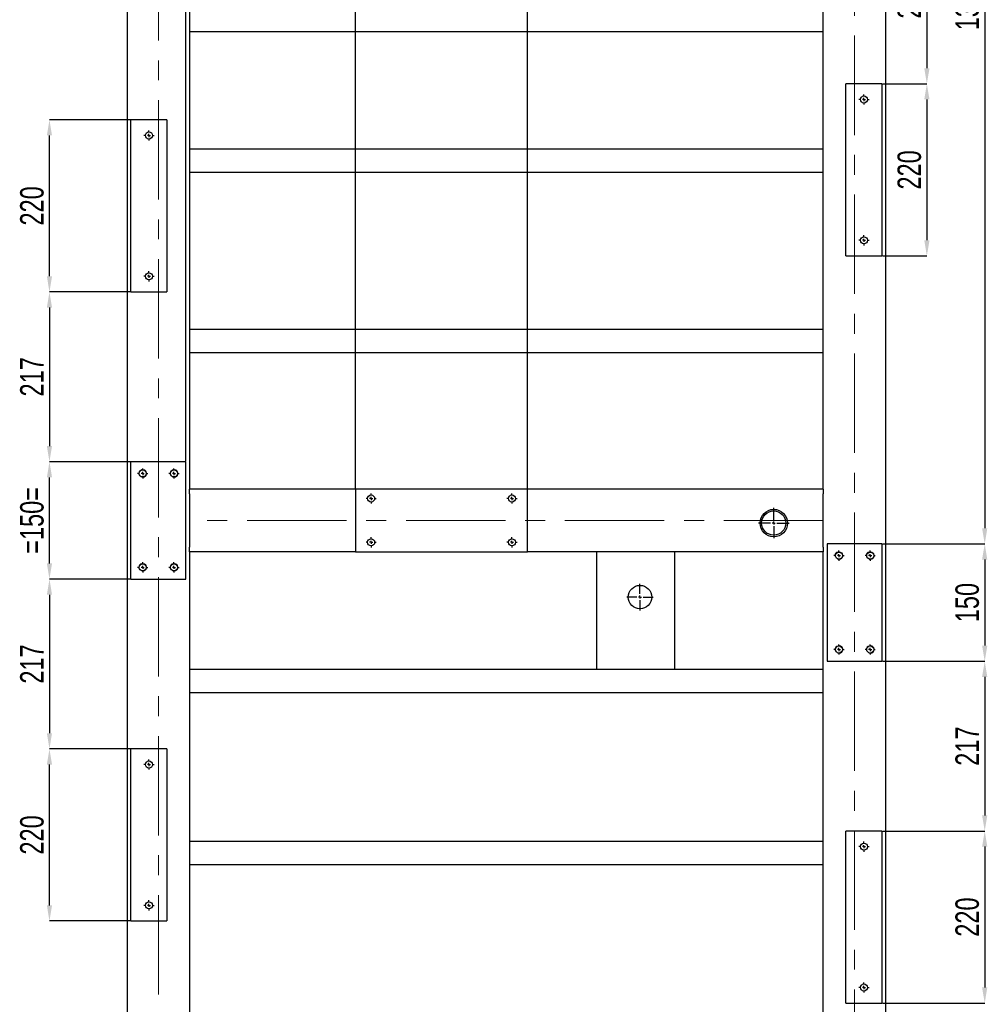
# Model space of a CAD drawing. Header units: millimetres. Extents: x 5 to 589, y 5 to 415.
# Tile 12 of 18: x 238 to 361, y 162 to 287. Entities that reach past the tile are written whole.
import ezdxf

# ---------------------------------------------------------------- set-up
doc = ezdxf.new("R2010")
doc.units = ezdxf.units.MM
doc.header["$PDSIZE"] = -1
doc.linetypes.add('CENTERX2', pattern=[20.32, 12.7, -2.54, 2.54, -2.54])
for name, color, linetype in [('COTES', 1, 'Continuous'), ('TRAIT-FINS', 9, 'Continuous'), ('TRAIT-MIXTES', 3, 'CENTERX2')]:
    doc.layers.add(name, color=color, linetype=linetype)
doc.layers.add('TRAIT-FORT', color=4, linetype='Continuous', lineweight=25)
doc.styles.add('SLDTEXTSTYLE0', font='TXT', dxfattribs={"width": 0.75})
doc.dimstyles.new('SLDDIMSTYLE2', dxfattribs={"dimtxt": 3, "dimasz": 2, "dimexe": 0, "dimexo": 0.0625, "dimgap": 0.75, "dimtad": 1, "dimdec": 0, "dimlfac": 10, "dimrnd": 1e-09, "dimzin": 12, "dimdsep": 46, "dimtxsty": 'SLDTEXTSTYLE0', "dimsah": 1, "dimcen": 0.09, "dimadec": 0, "dimazin": 3, "dimtfac": 1, "dimtdec": 0, "dimtofl": 0, "dimtmove": 0, "dimatfit": 3, "dimfxl": 1, "dimfrac": 2, "dimtolj": 1, "dimtzin": 12, "dimarcsym": 0})

# ---------------------------------------------------------------- blocks, each defined once
blk = doc.blocks.new('_D_96')
at = {"layer": 'COTES', "color": 0, "lineweight": -2, "transparency": 16777216}
for p, q in [((251.79, 230.93), (241.43, 230.93)), ((241.43, 217.93), (241.43, 228.93)), ((251.79, 215.93), (241.43, 215.93))]:
    blk.add_line(p, q, dxfattribs=at)
at = {"layer": 'COTES', "color": 0, "transparency": 16777216}
for points in [[(241.1, 228.93), (241.76, 228.93), (241.43, 230.93)], [(241.1, 217.93), (241.76, 217.93), (241.43, 215.93)]]:
    blk.add_solid(points, dxfattribs=at)
at = {"layer": 'Defpoints', "color": 0, "transparency": 16777216}
for p in [(241.43, 230.93), (251.85, 230.93), (251.85, 215.93)]:
    blk.add_point(p, dxfattribs=at)
at = {"layer": 'COTES', "color": 0, "transparency": 16777216, "insert": (237.68, 223.43), "char_height": 3, "attachment_point": 2, "rotation": 90, "style": 'SLDTEXTSTYLE0'}
blk.add_mtext('\\A1;=150=', dxfattribs=at)
blk = doc.blocks.new('_D_97')
at = {"layer": 'COTES', "color": 0, "lineweight": -2, "transparency": 16777216}
for p, q in [((347.92, 300.93), (353.59, 300.93)), ((353.59, 298.93), (353.59, 281.23)), ((347.92, 279.23), (353.59, 279.23))]:
    blk.add_line(p, q, dxfattribs=at)
at = {"layer": 'COTES', "color": 0, "transparency": 16777216}
for points in [[(353.26, 298.93), (353.93, 298.93), (353.59, 300.93)], [(353.26, 281.23), (353.93, 281.23), (353.59, 279.23)]]:
    blk.add_solid(points, dxfattribs=at)
at = {"layer": 'Defpoints', "color": 0, "transparency": 16777216}
for p in [(347.85, 300.93), (347.85, 279.23), (353.59, 279.23)]:
    blk.add_point(p, dxfattribs=at)
at = {"layer": 'COTES', "color": 0, "transparency": 16777216, "insert": (349.84, 290.08), "char_height": 3, "attachment_point": 2, "rotation": 90, "style": 'SLDTEXTSTYLE0'}
blk.add_mtext('\\A1;217', dxfattribs=at)
blk = doc.blocks.new('_D_98')
at = {"layer": 'COTES', "color": 0, "lineweight": -2, "transparency": 16777216}
for p, q in [((347.92, 279.23), (353.59, 279.23)), ((353.59, 277.23), (353.59, 259.23)), ((347.92, 257.23), (353.59, 257.23))]:
    blk.add_line(p, q, dxfattribs=at)
at = {"layer": 'COTES', "color": 0, "transparency": 16777216}
for points in [[(353.26, 277.23), (353.93, 277.23), (353.59, 279.23)], [(353.26, 259.23), (353.93, 259.23), (353.59, 257.23)]]:
    blk.add_solid(points, dxfattribs=at)
at = {"layer": 'Defpoints', "color": 0, "transparency": 16777216}
for p in [(347.85, 279.23), (347.85, 257.23), (353.59, 257.23)]:
    blk.add_point(p, dxfattribs=at)
at = {"layer": 'COTES', "color": 0, "transparency": 16777216, "insert": (349.84, 268.23), "char_height": 3, "attachment_point": 2, "rotation": 90, "style": 'SLDTEXTSTYLE0'}
blk.add_mtext('\\A1;220', dxfattribs=at)
blk = doc.blocks.new('_D_99')
at = {"layer": 'COTES', "color": 0, "lineweight": -2, "transparency": 16777216}
for p, q in [((251.79, 252.63), (241.43, 252.63)), ((241.43, 250.63), (241.43, 232.93)), ((251.79, 230.93), (241.43, 230.93))]:
    blk.add_line(p, q, dxfattribs=at)
at = {"layer": 'COTES', "color": 0, "transparency": 16777216}
for points in [[(241.1, 250.63), (241.76, 250.63), (241.43, 252.63)], [(241.1, 232.93), (241.76, 232.93), (241.43, 230.93)]]:
    blk.add_solid(points, dxfattribs=at)
at = {"layer": 'Defpoints', "color": 0, "transparency": 16777216}
for p in [(251.85, 252.63), (241.43, 230.93), (251.85, 230.93)]:
    blk.add_point(p, dxfattribs=at)
at = {"layer": 'COTES', "color": 0, "transparency": 16777216, "insert": (237.68, 241.78), "char_height": 3, "attachment_point": 2, "rotation": 90, "style": 'SLDTEXTSTYLE0'}
blk.add_mtext('\\A1;217', dxfattribs=at)
blk = doc.blocks.new('_D_100')
at = {"layer": 'COTES', "color": 0, "lineweight": -2, "transparency": 16777216}
for p, q in [((251.79, 274.63), (241.43, 274.63)), ((241.43, 254.63), (241.43, 272.63)), ((251.79, 252.63), (241.43, 252.63))]:
    blk.add_line(p, q, dxfattribs=at)
at = {"layer": 'COTES', "color": 0, "transparency": 16777216}
for points in [[(241.1, 272.63), (241.76, 272.63), (241.43, 274.63)], [(241.1, 254.63), (241.76, 254.63), (241.43, 252.63)]]:
    blk.add_solid(points, dxfattribs=at)
at = {"layer": 'Defpoints', "color": 0, "transparency": 16777216}
for p in [(241.43, 274.63), (251.85, 274.63), (251.85, 252.63)]:
    blk.add_point(p, dxfattribs=at)
at = {"layer": 'COTES', "color": 0, "transparency": 16777216, "insert": (237.68, 263.63), "char_height": 3, "attachment_point": 2, "rotation": 90, "style": 'SLDTEXTSTYLE0'}
blk.add_mtext('\\A1;220', dxfattribs=at)
blk = doc.blocks.new('_D_101')
at = {"layer": 'COTES', "color": 0, "lineweight": -2, "transparency": 16777216}
for p, q in [((251.79, 194.23), (241.43, 194.23)), ((241.43, 174.23), (241.43, 192.23)), ((251.79, 172.23), (241.43, 172.23))]:
    blk.add_line(p, q, dxfattribs=at)
at = {"layer": 'COTES', "color": 0, "transparency": 16777216}
for points in [[(241.1, 192.23), (241.76, 192.23), (241.43, 194.23)], [(241.1, 174.23), (241.76, 174.23), (241.43, 172.23)]]:
    blk.add_solid(points, dxfattribs=at)
at = {"layer": 'Defpoints', "color": 0, "transparency": 16777216}
for p in [(241.43, 194.23), (251.85, 194.23), (251.85, 172.23)]:
    blk.add_point(p, dxfattribs=at)
at = {"layer": 'COTES', "color": 0, "transparency": 16777216, "insert": (237.68, 183.23), "char_height": 3, "attachment_point": 2, "rotation": 90, "style": 'SLDTEXTSTYLE0'}
blk.add_mtext('\\A1;220', dxfattribs=at)
blk = doc.blocks.new('_D_102')
at = {"layer": 'COTES', "color": 0, "lineweight": -2, "transparency": 16777216}
for p, q in [((251.79, 215.93), (241.43, 215.93)), ((241.43, 213.93), (241.43, 196.23)), ((251.79, 194.23), (241.43, 194.23))]:
    blk.add_line(p, q, dxfattribs=at)
at = {"layer": 'COTES', "color": 0, "transparency": 16777216}
for points in [[(241.1, 213.93), (241.76, 213.93), (241.43, 215.93)], [(241.1, 196.23), (241.76, 196.23), (241.43, 194.23)]]:
    blk.add_solid(points, dxfattribs=at)
at = {"layer": 'Defpoints', "color": 0, "transparency": 16777216}
for p in [(251.85, 215.93), (241.43, 194.23), (251.85, 194.23)]:
    blk.add_point(p, dxfattribs=at)
at = {"layer": 'COTES', "color": 0, "transparency": 16777216, "insert": (237.68, 205.08), "char_height": 3, "attachment_point": 2, "rotation": 90, "style": 'SLDTEXTSTYLE0'}
blk.add_mtext('\\A1;217', dxfattribs=at)
blk = doc.blocks.new('_D_106')
at = {"layer": 'COTES', "color": 0, "lineweight": -2, "transparency": 16777216}
for p, q in [((347.92, 183.73), (360.99, 183.73)), ((360.99, 181.73), (360.99, 163.73)), ((347.92, 161.73), (360.99, 161.73))]:
    blk.add_line(p, q, dxfattribs=at)
at = {"layer": 'COTES', "color": 0, "transparency": 16777216}
for points in [[(360.65, 181.73), (361.32, 181.73), (360.99, 183.73)], [(360.65, 163.73), (361.32, 163.73), (360.99, 161.73)]]:
    blk.add_solid(points, dxfattribs=at)
at = {"layer": 'Defpoints', "color": 0, "transparency": 16777216}
for p in [(347.85, 183.73), (347.85, 161.73), (360.99, 161.73)]:
    blk.add_point(p, dxfattribs=at)
at = {"layer": 'COTES', "color": 0, "transparency": 16777216, "insert": (357.24, 172.73), "char_height": 3, "attachment_point": 2, "rotation": 90, "style": 'SLDTEXTSTYLE0'}
blk.add_mtext('\\A1;220', dxfattribs=at)
blk = doc.blocks.new('_D_107')
at = {"layer": 'COTES', "color": 0, "lineweight": -2, "transparency": 16777216}
for p, q in [((347.92, 205.43), (360.99, 205.43)), ((360.99, 203.43), (360.99, 185.73)), ((347.92, 183.73), (360.99, 183.73))]:
    blk.add_line(p, q, dxfattribs=at)
at = {"layer": 'COTES', "color": 0, "transparency": 16777216}
for points in [[(360.65, 203.43), (361.32, 203.43), (360.99, 205.43)], [(360.65, 185.73), (361.32, 185.73), (360.99, 183.73)]]:
    blk.add_solid(points, dxfattribs=at)
at = {"layer": 'Defpoints', "color": 0, "transparency": 16777216}
for p in [(347.85, 205.43), (347.85, 183.73), (360.99, 183.73)]:
    blk.add_point(p, dxfattribs=at)
at = {"layer": 'COTES', "color": 0, "transparency": 16777216, "insert": (357.24, 194.58), "char_height": 3, "attachment_point": 2, "rotation": 90, "style": 'SLDTEXTSTYLE0'}
blk.add_mtext('\\A1;217', dxfattribs=at)
blk = doc.blocks.new('_D_108')
at = {"layer": 'COTES', "color": 0, "lineweight": -2, "transparency": 16777216}
for p, q in [((347.92, 220.43), (360.99, 220.43)), ((360.99, 218.43), (360.99, 207.43)), ((347.92, 205.43), (360.99, 205.43))]:
    blk.add_line(p, q, dxfattribs=at)
at = {"layer": 'COTES', "color": 0, "transparency": 16777216}
for points in [[(360.65, 218.43), (361.32, 218.43), (360.99, 220.43)], [(360.65, 207.43), (361.32, 207.43), (360.99, 205.43)]]:
    blk.add_solid(points, dxfattribs=at)
at = {"layer": 'Defpoints', "color": 0, "transparency": 16777216}
for p in [(347.85, 220.43), (347.85, 205.43), (360.99, 205.43)]:
    blk.add_point(p, dxfattribs=at)
at = {"layer": 'COTES', "color": 0, "transparency": 16777216, "insert": (357.24, 212.93), "char_height": 3, "attachment_point": 2, "rotation": 90, "style": 'SLDTEXTSTYLE0'}
blk.add_mtext('\\A1;150', dxfattribs=at)
blk = doc.blocks.new('_D_109')
at = {"layer": 'COTES', "color": 0, "lineweight": -2, "transparency": 16777216}
for p, q in [((348.42, 358.43), (360.99, 358.43)), ((360.99, 356.43), (360.99, 222.43)), ((347.92, 220.43), (360.99, 220.43))]:
    blk.add_line(p, q, dxfattribs=at)
at = {"layer": 'COTES', "color": 0, "transparency": 16777216}
for points in [[(360.65, 356.43), (361.32, 356.43), (360.99, 358.43)], [(360.65, 222.43), (361.32, 222.43), (360.99, 220.43)]]:
    blk.add_solid(points, dxfattribs=at)
at = {"layer": 'Defpoints', "color": 0, "transparency": 16777216}
for p in [(348.35, 358.43), (347.85, 220.43), (360.99, 220.43)]:
    blk.add_point(p, dxfattribs=at)
at = {"layer": 'COTES', "color": 0, "transparency": 16777216, "insert": (357.24, 289.43), "char_height": 3, "attachment_point": 2, "rotation": 90, "style": 'SLDTEXTSTYLE0'}
blk.add_mtext('\\A1;1380', dxfattribs=at)
blk = doc.blocks.new('_D_113')
at = {"layer": 'COTES', "color": 0, "lineweight": -2, "transparency": 16777216}
for p, q in [((280.55, 227.49), (280.55, 368.93)), ((300.55, 368.93), (282.55, 368.93)), ((302.55, 227.49), (302.55, 368.93))]:
    blk.add_line(p, q, dxfattribs=at)
at = {"layer": 'COTES', "color": 0, "transparency": 16777216}
for points in [[(282.55, 369.26), (282.55, 368.6), (280.55, 368.93)], [(300.55, 369.26), (300.55, 368.6), (302.55, 368.93)]]:
    blk.add_solid(points, dxfattribs=at)
at = {"layer": 'Defpoints', "color": 0, "transparency": 16777216}
for p in [(280.55, 368.93), (280.55, 227.43), (302.55, 227.43)]:
    blk.add_point(p, dxfattribs=at)
at = {"layer": 'COTES', "color": 0, "transparency": 16777216, "insert": (291.55, 372.68), "char_height": 3, "attachment_point": 2, "style": 'SLDTEXTSTYLE0'}
blk.add_mtext('\\A1;220', dxfattribs=at)
blk = doc.blocks.new('_D_115')
at = {"layer": 'COTES', "color": 0, "lineweight": -2, "transparency": 16777216}
for p, q in [((258.85, 230.99), (258.85, 368.93)), ((260.85, 368.93), (278.55, 368.93)), ((280.55, 227.49), (280.55, 368.93))]:
    blk.add_line(p, q, dxfattribs=at)
at = {"layer": 'COTES', "color": 0, "transparency": 16777216}
for points in [[(260.85, 369.26), (260.85, 368.6), (258.85, 368.93)], [(278.55, 369.26), (278.55, 368.6), (280.55, 368.93)]]:
    blk.add_solid(points, dxfattribs=at)
at = {"layer": 'Defpoints', "color": 0, "transparency": 16777216}
for p in [(280.55, 368.93), (258.85, 230.93), (280.55, 227.43)]:
    blk.add_point(p, dxfattribs=at)
at = {"layer": 'COTES', "color": 0, "transparency": 16777216, "insert": (269.7, 372.68), "char_height": 3, "attachment_point": 2, "style": 'SLDTEXTSTYLE0'}
blk.add_mtext('\\A1;217', dxfattribs=at)
blk = doc.blocks.new('SW_CENTERMARKSYMBOL_37')
at = {"layer": 'TRAIT-MIXTES', "color": 0}
for p, q in [((0, 0.4), (0, 1.95)), ((-0.4, 0), (-1.95, 0)), ((0, 0), (-0.2, 0)), ((0, 0), (0, 0.2)), ((0, 0), (0, -0.2)), ((0, 0), (0.2, 0)), ((0.4, 0), (1.95, 0)), ((0, -0.4), (0, -1.95))]:
    blk.add_line(p, q, dxfattribs=at)
blk = doc.blocks.new('SW_CENTERMARKSYMBOL_49')
at = {"layer": 'TRAIT-MIXTES', "color": 0}
for p, q in [((-0.4, 0), (-0.65, 0)), ((0, 0), (-0.2, 0)), ((0, 0.4), (0, 0.65)), ((0, 0), (0, 0.2)), ((0, 0), (0, -0.2)), ((0, 0), (0.2, 0)), ((0.4, 0), (0.65, 0)), ((0, -0.4), (0, -0.65))]:
    blk.add_line(p, q, dxfattribs=at)
blk = doc.blocks.new('SW_CENTERMARKSYMBOL_50')
at = {"layer": 'TRAIT-MIXTES', "color": 0}
for p, q in [((-0.4, 0), (-0.65, 0)), ((0, 0), (-0.2, 0)), ((0, 0.4), (0, 0.65)), ((0, 0), (0, 0.2)), ((0, 0), (0, -0.2)), ((0, 0), (0.2, 0)), ((0.4, 0), (0.65, 0)), ((0, -0.4), (0, -0.65))]:
    blk.add_line(p, q, dxfattribs=at)
blk = doc.blocks.new('SW_CENTERMARKSYMBOL_51')
at = {"layer": 'TRAIT-MIXTES', "color": 0}
for p, q in [((-0.4, 0), (-0.65, 0)), ((0, 0), (-0.2, 0)), ((0, 0.4), (0, 0.65)), ((0, 0), (0, 0.2)), ((0, 0), (0, -0.2)), ((0, 0), (0.2, 0)), ((0.4, 0), (0.65, 0)), ((0, -0.4), (0, -0.65))]:
    blk.add_line(p, q, dxfattribs=at)
blk = doc.blocks.new('SW_CENTERMARKSYMBOL_52')
at = {"layer": 'TRAIT-MIXTES', "color": 0}
for p, q in [((-0.4, 0), (-0.65, 0)), ((0, 0), (-0.2, 0)), ((0, 0.4), (0, 0.65)), ((0, 0), (0, 0.2)), ((0, 0), (0, -0.2)), ((0, 0), (0.2, 0)), ((0.4, 0), (0.65, 0)), ((0, -0.4), (0, -0.65))]:
    blk.add_line(p, q, dxfattribs=at)
blk = doc.blocks.new('SW_CENTERMARKSYMBOL_58')
at = {"layer": 'TRAIT-MIXTES', "color": 0}
for p, q in [((-0.4, 0), (-0.65, 0)), ((0, 0), (-0.2, 0)), ((0, 0.4), (0, 0.65)), ((0, 0), (0, 0.2)), ((0, 0), (0, -0.2)), ((0, 0), (0.2, 0)), ((0.4, 0), (0.65, 0)), ((0, -0.4), (0, -0.65))]:
    blk.add_line(p, q, dxfattribs=at)
blk = doc.blocks.new('SW_CENTERMARKSYMBOL_59')
at = {"layer": 'TRAIT-MIXTES', "color": 0}
for p, q in [((-0.4, 0), (-0.65, 0)), ((0, 0), (-0.2, 0)), ((0, 0.4), (0, 0.65)), ((0, 0), (0, 0.2)), ((0, 0), (0, -0.2)), ((0, 0), (0.2, 0)), ((0.4, 0), (0.65, 0)), ((0, -0.4), (0, -0.65))]:
    blk.add_line(p, q, dxfattribs=at)
blk = doc.blocks.new('SW_CENTERMARKSYMBOL_60')
at = {"layer": 'TRAIT-MIXTES', "color": 0}
for p, q in [((-0.4, 0), (-0.65, 0)), ((0, 0), (-0.2, 0)), ((0, 0.4), (0, 0.65)), ((0, 0), (0, 0.2)), ((0, 0), (0, -0.2)), ((0, 0), (0.2, 0)), ((0.4, 0), (0.65, 0)), ((0, -0.4), (0, -0.65))]:
    blk.add_line(p, q, dxfattribs=at)
blk = doc.blocks.new('SW_CENTERMARKSYMBOL_61')
at = {"layer": 'TRAIT-MIXTES', "color": 0}
for p, q in [((-0.4, 0), (-0.65, 0)), ((0, 0), (-0.2, 0)), ((0, 0.4), (0, 0.65)), ((0, 0), (0, 0.2)), ((0, 0), (0, -0.2)), ((0, 0), (0.2, 0)), ((0.4, 0), (0.65, 0)), ((0, -0.4), (0, -0.65))]:
    blk.add_line(p, q, dxfattribs=at)
blk = doc.blocks.new('SW_CENTERMARKSYMBOL_62')
at = {"layer": 'TRAIT-MIXTES', "color": 0}
for p, q in [((-0.4, 0), (-0.65, 0)), ((0, 0), (-0.2, 0)), ((0, 0.4), (0, 0.65)), ((0, 0), (0, 0.2)), ((0, 0), (0, -0.2)), ((0, 0), (0.2, 0)), ((0.4, 0), (0.65, 0)), ((0, -0.4), (0, -0.65))]:
    blk.add_line(p, q, dxfattribs=at)
blk = doc.blocks.new('SW_CENTERMARKSYMBOL_63')
at = {"layer": 'TRAIT-MIXTES', "color": 0}
for p, q in [((-0.4, 0), (-0.65, 0)), ((0, 0), (-0.2, 0)), ((0, 0.4), (0, 0.65)), ((0, 0), (0, 0.2)), ((0, 0), (0, -0.2)), ((0, 0), (0.2, 0)), ((0.4, 0), (0.65, 0)), ((0, -0.4), (0, -0.65))]:
    blk.add_line(p, q, dxfattribs=at)
blk = doc.blocks.new('SW_CENTERMARKSYMBOL_64')
at = {"layer": 'TRAIT-MIXTES', "color": 0}
for p, q in [((-0.4, 0), (-0.65, 0)), ((0, 0), (-0.2, 0)), ((0, 0.4), (0, 0.65)), ((0, 0), (0, 0.2)), ((0, 0), (0, -0.2)), ((0, 0), (0.2, 0)), ((0.4, 0), (0.65, 0)), ((0, -0.4), (0, -0.65))]:
    blk.add_line(p, q, dxfattribs=at)
blk = doc.blocks.new('SW_CENTERMARKSYMBOL_65')
at = {"layer": 'TRAIT-MIXTES', "color": 0}
for p, q in [((-0.4, 0), (-0.65, 0)), ((0, 0), (-0.2, 0)), ((0, 0.4), (0, 0.65)), ((0, 0), (0, 0.2)), ((0, 0), (0, -0.2)), ((0, 0), (0.2, 0)), ((0.4, 0), (0.65, 0)), ((0, -0.4), (0, -0.65))]:
    blk.add_line(p, q, dxfattribs=at)
blk = doc.blocks.new('SW_CENTERMARKSYMBOL_66')
at = {"layer": 'TRAIT-MIXTES', "color": 0}
for p, q in [((-0.4, 0), (-0.65, 0)), ((0, 0), (-0.2, 0)), ((0, 0.4), (0, 0.65)), ((0, 0), (0, 0.2)), ((0, 0), (0, -0.2)), ((0, 0), (0.2, 0)), ((0.4, 0), (0.65, 0)), ((0, -0.4), (0, -0.65))]:
    blk.add_line(p, q, dxfattribs=at)
blk = doc.blocks.new('SW_CENTERMARKSYMBOL_67')
at = {"layer": 'TRAIT-MIXTES', "color": 0}
for p, q in [((-0.4, 0), (-0.65, 0)), ((0, 0), (-0.2, 0)), ((0, 0.4), (0, 0.65)), ((0, 0), (0, 0.2)), ((0, 0), (0, -0.2)), ((0, 0), (0.2, 0)), ((0.4, 0), (0.65, 0)), ((0, -0.4), (0, -0.65))]:
    blk.add_line(p, q, dxfattribs=at)
blk = doc.blocks.new('SW_CENTERMARKSYMBOL_68')
at = {"layer": 'TRAIT-MIXTES', "color": 0}
for p, q in [((-0.4, 0), (-0.65, 0)), ((0, 0), (-0.2, 0)), ((0, 0.4), (0, 0.65)), ((0, 0), (0, 0.2)), ((0, 0), (0, -0.2)), ((0, 0), (0.2, 0)), ((0.4, 0), (0.65, 0)), ((0, -0.4), (0, -0.65))]:
    blk.add_line(p, q, dxfattribs=at)
blk = doc.blocks.new('SW_CENTERMARKSYMBOL_69')
at = {"layer": 'TRAIT-MIXTES', "color": 0}
for p, q in [((-0.4, 0), (-0.65, 0)), ((0, 0), (-0.2, 0)), ((0, 0.4), (0, 0.65)), ((0, 0), (0, 0.2)), ((0, 0), (0, -0.2)), ((0, 0), (0.2, 0)), ((0.4, 0), (0.65, 0)), ((0, -0.4), (0, -0.65))]:
    blk.add_line(p, q, dxfattribs=at)
blk = doc.blocks.new('SW_CENTERMARKSYMBOL_80')
at = {"layer": 'TRAIT-MIXTES', "color": 0}
for p, q in [((0, 0.4), (0, 1.7)), ((-0.4, 0), (-1.7, 0)), ((0, 0), (-0.2, 0)), ((0, 0), (0, 0.2)), ((0, 0), (0, -0.2)), ((0, 0), (0.2, 0)), ((0.4, 0), (1.7, 0)), ((0, -0.4), (0, -1.7))]:
    blk.add_line(p, q, dxfattribs=at)
blk = doc.blocks.new('SW_CENTERMARKSYMBOL_81')
at = {"layer": 'TRAIT-MIXTES', "color": 0}
for p, q in [((-0.4, 0), (-0.65, 0)), ((0, 0), (-0.2, 0)), ((0, 0.4), (0, 0.65)), ((0, 0), (0, 0.2)), ((0, 0), (0, -0.2)), ((0, 0), (0.2, 0)), ((0.4, 0), (0.65, 0)), ((0, -0.4), (0, -0.65))]:
    blk.add_line(p, q, dxfattribs=at)
blk = doc.blocks.new('SW_CENTERMARKSYMBOL_82')
at = {"layer": 'TRAIT-MIXTES', "color": 0}
for p, q in [((-0.4, 0), (-0.65, 0)), ((0, 0), (-0.2, 0)), ((0, 0.4), (0, 0.65)), ((0, 0), (0, 0.2)), ((0, 0), (0, -0.2)), ((0, 0), (0.2, 0)), ((0.4, 0), (0.65, 0)), ((0, -0.4), (0, -0.65))]:
    blk.add_line(p, q, dxfattribs=at)
blk = doc.blocks.new('SW_CENTERMARKSYMBOL_83')
at = {"layer": 'TRAIT-MIXTES', "color": 0}
for p, q in [((-0.4, 0), (-0.65, 0)), ((0, 0), (-0.2, 0)), ((0, 0.4), (0, 0.65)), ((0, 0), (0, 0.2)), ((0, 0), (0, -0.2)), ((0, 0), (0.2, 0)), ((0.4, 0), (0.65, 0)), ((0, -0.4), (0, -0.65))]:
    blk.add_line(p, q, dxfattribs=at)
blk = doc.blocks.new('SW_CENTERMARKSYMBOL_84')
at = {"layer": 'TRAIT-MIXTES', "color": 0}
for p, q in [((-0.4, 0), (-0.65, 0)), ((0, 0), (-0.2, 0)), ((0, 0.4), (0, 0.65)), ((0, 0), (0, 0.2)), ((0, 0), (0, -0.2)), ((0, 0), (0.2, 0)), ((0.4, 0), (0.65, 0)), ((0, -0.4), (0, -0.65))]:
    blk.add_line(p, q, dxfattribs=at)

msp = doc.modelspace()

# ---------------------------------------------------------------- linework, layer by layer
at = {"layer": 'TRAIT-FINS', "lineweight": 18}
for centre in [(253.35, 229.43), (257.35, 229.43), (342.35, 218.93), (346.35, 218.93), (253.35, 217.43), (257.35, 217.43), (342.35, 206.93), (346.35, 206.93)]:
    msp.add_arc(centre, 0.5, 255, 195, dxfattribs=at)
at = {"layer": 'TRAIT-FORT', "lineweight": 25}
for p, q in [((251.35, 358.43), (251.35, 71.43)), ((348.35, 71.43), (348.35, 358.43)), ((259.35, 304.43), (259.35, 227.43)), ((340.35, 227.43), (340.35, 304.43)), ((259.35, 285.93), (340.35, 285.93)), ((343.25, 257.23), (343.25, 279.23)), ((347.85, 279.23), (343.25, 279.23)), ((347.85, 279.23), (347.85, 257.23)), ((251.85, 252.63), (251.85, 274.63)), ((256.45, 274.63), (251.85, 274.63)), ((256.45, 274.63), (256.45, 252.63)), ((259.35, 270.93), (340.35, 270.93)), ((259.35, 267.93), (340.35, 267.93)), ((343.25, 257.23), (347.85, 257.23)), ((251.85, 252.63), (256.45, 252.63)), ((259.35, 247.88), (340.35, 247.88)), ((259.35, 244.88), (340.35, 244.88)), ((251.85, 215.93), (251.85, 230.93)), ((258.85, 230.93), (251.85, 230.93)), ((258.85, 215.93), (258.85, 230.93)), ((280.55, 227.43), (259.35, 227.43)), ((259.35, 226.83), (259.35, 227.43)), ((259.35, 226.83), (259.35, 220.03)), ((302.55, 227.43), (280.55, 227.43)), ((280.55, 227.43), (280.55, 219.43)), ((302.55, 219.43), (302.55, 227.43)), ((340.35, 227.43), (302.55, 227.43)), ((340.35, 227.43), (340.35, 226.83)), ((340.35, 220.03), (340.35, 226.83)), ((340.85, 220.43), (340.85, 205.43)), ((347.85, 220.43), (340.85, 220.43)), ((347.85, 220.43), (347.85, 205.43)), ((259.35, 219.43), (259.35, 220.03)), ((280.55, 219.43), (259.35, 219.43)), ((259.35, 219.43), (259.35, 118.43)), ((280.55, 219.43), (302.55, 219.43)), ((340.35, 219.43), (302.55, 219.43)), ((311.35, 219.43), (311.35, 204.43)), ((321.35, 219.43), (321.35, 204.43)), ((340.35, 220.03), (340.35, 219.43)), ((340.35, 118.43), (340.35, 219.43)), ((251.85, 215.93), (258.85, 215.93)), ((340.85, 205.43), (347.85, 205.43)), ((259.35, 204.43), (340.35, 204.43)), ((259.35, 201.43), (340.35, 201.43)), ((251.85, 172.23), (251.85, 194.23)), ((256.45, 194.23), (251.85, 194.23)), ((256.45, 194.23), (256.45, 172.23)), ((343.25, 161.73), (343.25, 183.73)), ((347.85, 183.73), (343.25, 183.73)), ((347.85, 183.73), (347.85, 161.73)), ((259.35, 182.43), (340.35, 182.43)), ((259.35, 179.43), (340.35, 179.43)), ((251.85, 172.23), (256.45, 172.23)), ((343.25, 161.73), (347.85, 161.73))]:
    msp.add_line(p, q, dxfattribs=at)
for centre, radius in [((345.55, 277.23), 0.45), ((254.15, 272.63), 0.45), ((345.55, 259.23), 0.45), ((254.15, 254.63), 0.45), ((253.35, 229.43), 0.45), ((257.35, 229.43), 0.45), ((282.55, 226.23), 0.45), ((300.55, 226.23), 0.45), ((334.02, 223.09), 1.75), ((334.02, 223.09), 1.55), ((282.55, 220.63), 0.45), ((300.55, 220.63), 0.45), ((342.35, 218.93), 0.45), ((346.35, 218.93), 0.45), ((253.35, 217.43), 0.45), ((257.35, 217.43), 0.45), ((316.92, 213.63), 1.5), ((342.35, 206.93), 0.45), ((346.35, 206.93), 0.45), ((254.15, 192.23), 0.45), ((345.55, 181.73), 0.45), ((254.15, 174.23), 0.45), ((345.55, 163.73), 0.45)]:
    msp.add_circle(centre, radius, dxfattribs=at)
at = {"layer": 'TRAIT-MIXTES', "lineweight": 18}
for p, q in [((344.35, 69.49), (344.35, 361.01)), ((255.35, 358.43), (255.35, 69.49)), ((340.35, 223.43), (259.35, 223.43))]:
    msp.add_line(p, q, dxfattribs=at)

# ---------------------------------------------------------------- block references
at = {"layer": 'TRAIT-MIXTES'}
for name, p in [('SW_CENTERMARKSYMBOL_82', (345.55, 277.23)), ('SW_CENTERMARKSYMBOL_69', (254.15, 272.63)), ('SW_CENTERMARKSYMBOL_81', (345.55, 259.23)), ('SW_CENTERMARKSYMBOL_68', (254.15, 254.63)), ('SW_CENTERMARKSYMBOL_61', (253.35, 229.43)), ('SW_CENTERMARKSYMBOL_60', (257.35, 229.43)), ('SW_CENTERMARKSYMBOL_51', (282.55, 226.23)), ('SW_CENTERMARKSYMBOL_50', (300.55, 226.23)), ('SW_CENTERMARKSYMBOL_37', (334.02, 223.09)), ('SW_CENTERMARKSYMBOL_52', (282.55, 220.63)), ('SW_CENTERMARKSYMBOL_49', (300.55, 220.63)), ('SW_CENTERMARKSYMBOL_67', (342.35, 218.93)), ('SW_CENTERMARKSYMBOL_66', (346.35, 218.93)), ('SW_CENTERMARKSYMBOL_59', (253.35, 217.43)), ('SW_CENTERMARKSYMBOL_58', (257.35, 217.43)), ('SW_CENTERMARKSYMBOL_80', (316.92, 213.63)), ('SW_CENTERMARKSYMBOL_65', (342.35, 206.93)), ('SW_CENTERMARKSYMBOL_64', (346.35, 206.93)), ('SW_CENTERMARKSYMBOL_84', (254.15, 192.23)), ('SW_CENTERMARKSYMBOL_63', (345.55, 181.73)), ('SW_CENTERMARKSYMBOL_83', (254.15, 174.23)), ('SW_CENTERMARKSYMBOL_62', (345.55, 163.73))]:
    msp.add_blockref(name, p, dxfattribs=at)

# ---------------------------------------------------------------- dimensions: what is measured, and where the dimension line sits
at = {"layer": 'COTES'}
for p1, picture, middle in [((258.85, 230.93), '_D_115', (269.7, 368.93)), ((302.55, 227.43), '_D_113', (291.55, 368.93))]:
    dim = msp.add_linear_dim(base=(280.55, 368.93), p1=p1, p2=(280.55, 227.43), dimstyle='SLDDIMSTYLE2', dxfattribs=at)
    dim.commit()
    dim.dimension.update_dxf_attribs({"geometry": picture, "text_midpoint": middle, "dimtype": 160})
for base, p1, p2, picture, middle in [((360.99, 220.43), (348.35, 358.43), (347.85, 220.43), '_D_109', (360.99, 289.43)), ((353.59, 279.23), (347.85, 300.93), (347.85, 279.23), '_D_97', (353.59, 290.08)), ((353.59, 257.23), (347.85, 279.23), (347.85, 257.23), '_D_98', (353.59, 268.23)), ((241.43, 274.63), (251.85, 252.63), (251.85, 274.63), '_D_100', (241.43, 263.63)), ((241.43, 230.93), (251.85, 252.63), (251.85, 230.93), '_D_99', (241.43, 241.78)), ((360.99, 205.43), (347.85, 220.43), (347.85, 205.43), '_D_108', (360.99, 212.93)), ((241.43, 194.23), (251.85, 215.93), (251.85, 194.23), '_D_102', (241.43, 205.08)), ((360.99, 183.73), (347.85, 205.43), (347.85, 183.73), '_D_107', (360.99, 194.58)), ((241.43, 194.23), (251.85, 172.23), (251.85, 194.23), '_D_101', (241.43, 183.23)), ((360.99, 161.73), (347.85, 183.73), (347.85, 161.73), '_D_106', (360.99, 172.73))]:
    dim = msp.add_linear_dim(base=base, p1=p1, p2=p2, angle=90, dimstyle='SLDDIMSTYLE2', dxfattribs=at)
    dim.commit()
    dim.dimension.update_dxf_attribs({"geometry": picture, "text_midpoint": middle, "dimtype": 160})
dim = msp.add_linear_dim(base=(241.43, 230.93), p1=(251.85, 215.93), p2=(251.85, 230.93), angle=90, text='=<>=', dimstyle='SLDDIMSTYLE2', dxfattribs=at)
dim.commit()
dim.dimension.update_dxf_attribs({"geometry": '_D_96', "text_midpoint": (241.43, 223.43), "dimtype": 160})

doc.saveas('drawing.dxf')
